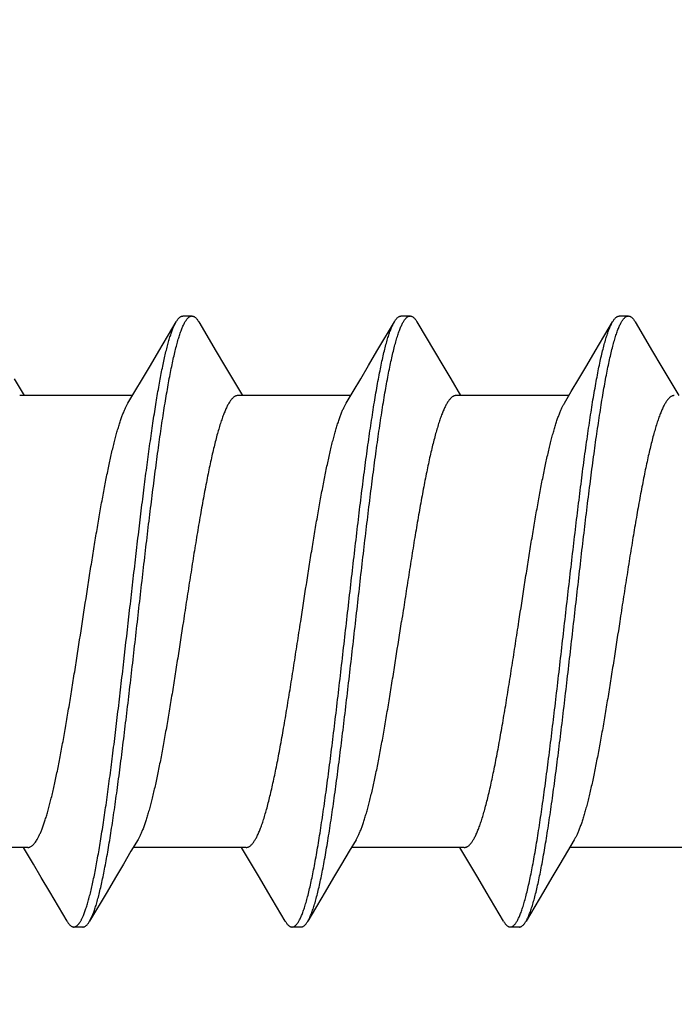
# Model space of a CAD drawing. Header units: feet. Extents: x -114 to 1432, y 355 to 669.
# Tile 103 of 195: x 1247.444 to 1247.85, y 463.95 to 464.562. Entities that reach past the tile are written whole.
import ezdxf

# ---------------------------------------------------------------- set-up
doc = ezdxf.new("R2010")
doc.units = ezdxf.units.FT
doc.header["$MEASUREMENT"] = 0
doc.layers.add('-HARDWARE', color=7, linetype='Continuous')
doc.layers.add('G-ANNO-DIM', color=2, linetype='Continuous')
doc.styles.add('Arial', font='arial.ttf')
doc.dimstyles.new('MS-16A', dxfattribs={"dimscale": 13, "dimtxt": 0.18, "dimasz": 0.18, "dimexe": 0.125, "dimexo": 0.0625, "dimgap": 0.03125, "dimtad": 1, "dimdec": 3, "dimzin": 3, "dimdsep": 46, "dimlunit": 4, "dimtxsty": 'Arial', "dimcen": 0.03125, "dimclrd": 2, "dimclre": 2, "dimclrt": 7, "dimadec": 1, "dimazin": 0, "dimtfac": 1, "dimtdec": 3, "dimtofl": 0, "dimtmove": 0, "dimatfit": 3, "dimfxl": 1, "dimtolj": 1, "dimtzin": 0, "dimarcsym": 0})

# ---------------------------------------------------------------- blocks, each defined once
blk = doc.blocks.new('*D636')
at = {"layer": 'Defpoints', "color": 0, "transparency": 16777216}
for p in [(1248.54362, 504.18809), (1239.0406, 456.18809), (1248.54362, 456.18809)]:
    blk.add_point(p, dxfattribs=at)
at = {"layer": 'G-ANNO-DIM', "color": 2, "lineweight": -2, "transparency": 16777216}
for p, q in [((1247.73112, 504.18809), (1237.4156, 504.18809)), ((1239.0406, 501.84809), (1239.0406, 458.52809)), ((1247.73112, 456.18809), (1237.4156, 456.18809))]:
    blk.add_line(p, q, dxfattribs=at)
at = {"layer": 'G-ANNO-DIM', "color": 2, "transparency": 16777216}
for points in [[(1238.6506, 501.84809), (1239.4306, 501.84809), (1239.0406, 504.18809)], [(1238.6506, 458.52809), (1239.4306, 458.52809), (1239.0406, 456.18809)]]:
    blk.add_solid(points, dxfattribs=at)
at = {"layer": 'G-ANNO-DIM', "color": 7, "transparency": 16777216, "insert": (1237.43961, 480.18809), "char_height": 2.34, "attachment_point": 5, "rotation": 90, "style": 'Arial'}
blk.add_mtext('\\A1;4\'-0"', dxfattribs=at)
blk = doc.blocks.new('2.5IN_LAGSCREW')
at = {"layer": '-HARDWARE', "color": 7}
for p, q in [((1219.26, 512.07626), (1219.25439, 512.07626)), ((1219.39559, 512.07626), (1219.38998, 512.07626)), ((1219.53118, 512.07626), (1219.52557, 512.07626)), ((1219.27501, 512.05435), (1219.2642, 512.07268)), ((1219.4106, 512.05435), (1219.39979, 512.07268)), ((1219.54619, 512.05435), (1219.53538, 512.07268)), ((1219.22922, 512.03719), (1219.22306, 512.02684)), ((1219.36481, 512.03719), (1219.35865, 512.02684)), ((1219.5004, 512.03719), (1219.49424, 512.02684)), ((1219.63599, 512.03719), (1219.62982, 512.02684)), ((1219.29133, 512.02684), (1219.36144, 512.02684)), ((1219.42692, 512.02684), (1219.49703, 512.02684)), ((1219.56251, 512.02684), (1219.63262, 512.02684)), ((1219.55908, 511.75111), (1219.56346, 511.74376)), ((1219.22074, 511.74617), (1219.29085, 511.74617)), ((1219.35294, 511.73578), (1219.35913, 511.74617)), ((1219.35633, 511.74617), (1219.42644, 511.74617)), ((1219.48853, 511.73578), (1219.49472, 511.74617)), ((1219.49192, 511.74617), (1219.56203, 511.74617)), ((1219.62412, 511.73578), (1219.63031, 511.74617)), ((1219.62751, 511.74617), (1219.69762, 511.74617)), ((1219.30715, 511.71869), (1219.31799, 511.70032)), ((1219.44274, 511.71869), (1219.45357, 511.70032)), ((1219.57833, 511.71869), (1219.58916, 511.70032)), ((1219.58916, 511.70032), (1219.58761, 511.70344)), ((1219.32218, 511.69674), (1219.3278, 511.69674)), ((1219.45777, 511.69674), (1219.46339, 511.69674)), ((1219.59336, 511.69674), (1219.59897, 511.69674))]:
    blk.add_line(p, q, dxfattribs=at)
for points in [[(1219.25019, 512.07268), (1219.23936, 512.05431), (1219.23418, 512.04555), (1219.22922, 512.03719)], [(1219.38578, 512.07268), (1219.37495, 512.05431), (1219.36977, 512.04555), (1219.36481, 512.03719)], [(1219.52137, 512.07268), (1219.51054, 512.05431), (1219.50535, 512.04555), (1219.5004, 512.03719)], [(1219.29415, 512.02211), (1219.28988, 512.02927), (1219.28515, 512.03723), (1219.28019, 512.04558), (1219.27501, 512.05435)], [(1219.42974, 512.02211), (1219.42547, 512.02927), (1219.42074, 512.03723), (1219.41578, 512.04558), (1219.4106, 512.05435)], [(1219.56533, 512.02211), (1219.56106, 512.02927), (1219.55633, 512.03723), (1219.55137, 512.04558), (1219.54619, 512.05435)], [(1219.28803, 511.75089), (1219.29228, 511.74376), (1219.29701, 511.73581), (1219.30197, 511.72745), (1219.30715, 511.71869)], [(1219.42362, 511.75089), (1219.42787, 511.74376), (1219.4326, 511.73581), (1219.43756, 511.72745), (1219.44274, 511.71869)], [(1219.56346, 511.74376), (1219.56819, 511.73581), (1219.57315, 511.72745), (1219.57833, 511.71869)], [(1219.33199, 511.70032), (1219.3428, 511.71866), (1219.34799, 511.72742), (1219.35294, 511.73578)], [(1219.46758, 511.70032), (1219.47839, 511.71866), (1219.48358, 511.72742), (1219.48853, 511.73578)], [(1219.60317, 511.70032), (1219.61398, 511.71866), (1219.61917, 511.72742), (1219.62412, 511.73578)]]:
    blk.add_lwpolyline(points, dxfattribs=at)
for points, knots in [([(1219.25439, 512.07626), (1219.2543, 512.07626), (1219.25412, 512.07625), (1219.25386, 512.07621), (1219.2536, 512.07614), (1219.25324, 512.076), (1219.25279, 512.07576), (1219.25226, 512.07536), (1219.25174, 512.07485), (1219.25121, 512.07423), (1219.25069, 512.0735), (1219.25036, 512.07297), (1219.25019, 512.07268)], [0, 0, 0, 0, 0.045699, 0.091915, 0.13915, 0.187871, 0.29134, 0.405275, 0.531794, 0.672418, 0.828232, 1, 1, 1, 1]), ([(1219.31799, 511.70032), (1219.31781, 511.70062), (1219.31747, 511.70124), (1219.31697, 511.70223), (1219.31648, 511.70332), (1219.31598, 511.70451), (1219.31549, 511.70579), (1219.31499, 511.70717), (1219.31449, 511.70865), (1219.314, 511.71021), (1219.3135, 511.71188), (1219.31282, 511.71427), (1219.31198, 511.7175), (1219.31099, 511.72164), (1219.31, 511.72612), (1219.30901, 511.73095), (1219.30802, 511.73611), (1219.30703, 511.74159), (1219.30604, 511.74737), (1219.30504, 511.75345), (1219.30405, 511.75981), (1219.30306, 511.76644), (1219.30172, 511.77578), (1219.30004, 511.788), (1219.29807, 511.80328), (1219.29609, 511.81927), (1219.29411, 511.83582), (1219.29213, 511.8528), (1219.28949, 511.87588), (1219.28686, 511.89906), (1219.28422, 511.92212), (1219.28224, 511.93906), (1219.28026, 511.95555), (1219.27828, 511.97147), (1219.27661, 511.98429), (1219.27527, 511.99416), (1219.27428, 512.00124), (1219.27329, 512.00806), (1219.27229, 512.01463), (1219.2713, 512.02093), (1219.27031, 512.02695), (1219.26932, 512.03266), (1219.26833, 512.03807), (1219.26734, 512.04316), (1219.26635, 512.04791), (1219.26536, 512.05232), (1219.26437, 512.05638), (1219.26352, 512.05954), (1219.26285, 512.06188), (1219.26235, 512.0635), (1219.26185, 512.06503), (1219.26136, 512.06646), (1219.26086, 512.0678), (1219.26037, 512.06904), (1219.25987, 512.07018), (1219.25938, 512.07123), (1219.25888, 512.07218), (1219.25838, 512.07303), (1219.25789, 512.07378), (1219.25739, 512.07444), (1219.2569, 512.07499), (1219.2564, 512.07545), (1219.2559, 512.07581), (1219.2554, 512.07607), (1219.25489, 512.07622), (1219.25455, 512.07626), (1219.25439, 512.07626)], [0, 0, 0, 0, 0.002665, 0.005556, 0.008677, 0.012029, 0.015615, 0.019435, 0.023489, 0.027776, 0.032297, 0.037049, 0.047241, 0.05834, 0.070327, 0.083182, 0.09688, 0.111395, 0.126699, 0.142762, 0.159551, 0.177033, 0.195172, 0.233269, 0.273528, 0.315616, 0.359183, 0.403864, 0.449287, 0.540835, 0.586194, 0.630769, 0.674188, 0.716089, 0.756123, 0.775336, 0.793959, 0.811954, 0.829284, 0.845914, 0.86181, 0.87694, 0.891275, 0.904787, 0.917449, 0.92924, 0.940138, 0.950126, 0.954774, 0.959191, 0.963374, 0.967323, 0.971039, 0.97452, 0.977769, 0.980787, 0.983576, 0.986141, 0.988487, 0.990622, 0.992557, 0.994308, 0.995894, 0.997345, 0.998699, 1, 1, 1, 1]), ([(1219.2642, 512.07268), (1219.26403, 512.07297), (1219.2637, 512.0735), (1219.26318, 512.07423), (1219.26265, 512.07485), (1219.26213, 512.07536), (1219.2616, 512.07576), (1219.26115, 512.076), (1219.26079, 512.07614), (1219.26053, 512.07621), (1219.26026, 512.07625), (1219.26009, 512.07626), (1219.26, 512.07626)], [0, 0, 0, 0, 0.171768, 0.327582, 0.468207, 0.594726, 0.70866, 0.81213, 0.86085, 0.908085, 0.954301, 1, 1, 1, 1]), ([(1219.38998, 512.07626), (1219.38989, 512.07626), (1219.38971, 512.07625), (1219.38945, 512.07621), (1219.38919, 512.07614), (1219.38883, 512.076), (1219.38838, 512.07576), (1219.38785, 512.07536), (1219.38733, 512.07485), (1219.3868, 512.07423), (1219.38628, 512.0735), (1219.38595, 512.07297), (1219.38578, 512.07268)], [0, 0, 0, 0, 0.045699, 0.091916, 0.13915, 0.187871, 0.291339, 0.405276, 0.531793, 0.672419, 0.828233, 1, 1, 1, 1]), ([(1219.45357, 511.70032), (1219.4534, 511.70062), (1219.45306, 511.70124), (1219.45256, 511.70223), (1219.45207, 511.70332), (1219.45157, 511.70451), (1219.45107, 511.70579), (1219.45058, 511.70717), (1219.45008, 511.70865), (1219.44959, 511.71021), (1219.44909, 511.71188), (1219.44841, 511.71427), (1219.44757, 511.7175), (1219.44658, 511.72164), (1219.44559, 511.72612), (1219.4446, 511.73095), (1219.44361, 511.73611), (1219.44262, 511.74159), (1219.44163, 511.74737), (1219.44063, 511.75345), (1219.43964, 511.75981), (1219.43865, 511.76644), (1219.43731, 511.77578), (1219.43563, 511.788), (1219.43366, 511.80328), (1219.43168, 511.81927), (1219.4297, 511.83582), (1219.42772, 511.8528), (1219.42508, 511.87588), (1219.42245, 511.89906), (1219.41981, 511.92212), (1219.41783, 511.93906), (1219.41585, 511.95555), (1219.41387, 511.97147), (1219.4122, 511.98429), (1219.41086, 511.99416), (1219.40987, 512.00124), (1219.40888, 512.00806), (1219.40788, 512.01463), (1219.40689, 512.02093), (1219.4059, 512.02695), (1219.40491, 512.03266), (1219.40392, 512.03807), (1219.40293, 512.04316), (1219.40194, 512.04791), (1219.40095, 512.05232), (1219.39996, 512.05638), (1219.39911, 512.05954), (1219.39844, 512.06188), (1219.39794, 512.0635), (1219.39744, 512.06503), (1219.39695, 512.06646), (1219.39645, 512.0678), (1219.39596, 512.06904), (1219.39546, 512.07018), (1219.39496, 512.07123), (1219.39447, 512.07218), (1219.39397, 512.07303), (1219.39348, 512.07378), (1219.39298, 512.07444), (1219.39249, 512.07499), (1219.39199, 512.07545), (1219.39149, 512.07581), (1219.39099, 512.07607), (1219.39048, 512.07622), (1219.39014, 512.07626), (1219.38998, 512.07626)], [0, 0, 0, 0, 0.002665, 0.005556, 0.008677, 0.012029, 0.015615, 0.019435, 0.023489, 0.027776, 0.032297, 0.037049, 0.047241, 0.05834, 0.070327, 0.083182, 0.09688, 0.111395, 0.126699, 0.142762, 0.159551, 0.177033, 0.195172, 0.233269, 0.273528, 0.315616, 0.359183, 0.403864, 0.449287, 0.540835, 0.586194, 0.630769, 0.674188, 0.716089, 0.756123, 0.775336, 0.793959, 0.811954, 0.829284, 0.845914, 0.86181, 0.87694, 0.891275, 0.904787, 0.917449, 0.92924, 0.940138, 0.950126, 0.954774, 0.959191, 0.963374, 0.967323, 0.971039, 0.97452, 0.977769, 0.980787, 0.983576, 0.986141, 0.988487, 0.990622, 0.992557, 0.994308, 0.995894, 0.997345, 0.998699, 1, 1, 1, 1]), ([(1219.39979, 512.07268), (1219.39962, 512.07297), (1219.39929, 512.0735), (1219.39876, 512.07423), (1219.39824, 512.07485), (1219.39772, 512.07536), (1219.39719, 512.07576), (1219.39666, 512.07605), (1219.39621, 512.07619), (1219.39585, 512.07625), (1219.39568, 512.07626), (1219.39559, 512.07626)], [0, 0, 0, 0, 0.171787, 0.327618, 0.46826, 0.594792, 0.70874, 0.812221, 0.908074, 0.954296, 1, 1, 1, 1]), ([(1219.52557, 512.07626), (1219.52548, 512.07626), (1219.5253, 512.07625), (1219.52504, 512.07621), (1219.52478, 512.07614), (1219.52442, 512.076), (1219.52397, 512.07576), (1219.52344, 512.07536), (1219.52292, 512.07485), (1219.52239, 512.07423), (1219.52187, 512.0735), (1219.52154, 512.07297), (1219.52137, 512.07268)], [0, 0, 0, 0, 0.045699, 0.091916, 0.13915, 0.18787, 0.29134, 0.405275, 0.531793, 0.672419, 0.828232, 1, 1, 1, 1]), ([(1219.58761, 511.70344), (1219.58745, 511.70382), (1219.58711, 511.70463), (1219.58663, 511.70589), (1219.58615, 511.70724), (1219.58566, 511.70868), (1219.58518, 511.71021), (1219.58452, 511.71243), (1219.58369, 511.71541), (1219.58273, 511.71926), (1219.58176, 511.72345), (1219.5808, 511.72796), (1219.57983, 511.7328), (1219.57886, 511.73794), (1219.57789, 511.74338), (1219.57693, 511.74912), (1219.57596, 511.75513), (1219.57499, 511.7614), (1219.57402, 511.76793), (1219.57306, 511.77469), (1219.57209, 511.78169), (1219.57112, 511.78889), (1219.57015, 511.79629), (1219.56918, 511.80387), (1219.56788, 511.8143), (1219.56626, 511.82767), (1219.56433, 511.84405), (1219.5624, 511.86077), (1219.55982, 511.88336), (1219.55726, 511.90595), (1219.55467, 511.92836), (1219.55274, 511.94475), (1219.55081, 511.96068), (1219.54888, 511.976), (1219.54725, 511.98834), (1219.54594, 511.99782), (1219.54497, 512.0046), (1219.54401, 512.01115), (1219.54304, 512.01744), (1219.54207, 512.02347), (1219.5411, 512.02922), (1219.54014, 512.03468), (1219.53917, 512.03985), (1219.5382, 512.04471), (1219.53723, 512.04924), (1219.53627, 512.05345), (1219.5353, 512.05733), (1219.53448, 512.06033), (1219.53382, 512.06257), (1219.53334, 512.06411), (1219.53285, 512.06556), (1219.53237, 512.06693), (1219.53188, 512.0682), (1219.5314, 512.06938), (1219.53092, 512.07047), (1219.53043, 512.07147), (1219.52995, 512.07237), (1219.52947, 512.07319), (1219.52898, 512.0739), (1219.5285, 512.07453), (1219.52801, 512.07506), (1219.52753, 512.07549), (1219.52704, 512.07583), (1219.52655, 512.07608), (1219.52606, 512.07623), (1219.52573, 512.07626), (1219.52557, 512.07626)], [0, 0, 0, 0, 0.003326, 0.006876, 0.010651, 0.01465, 0.018874, 0.023322, 0.032883, 0.043322, 0.054625, 0.066773, 0.079745, 0.093519, 0.108069, 0.123367, 0.139386, 0.156093, 0.173458, 0.191446, 0.210021, 0.229148, 0.248789, 0.268905, 0.289457, 0.331702, 0.37519, 0.419575, 0.464504, 0.554561, 0.598971, 0.642497, 0.684793, 0.725522, 0.764364, 0.78298, 0.80101, 0.81842, 0.835176, 0.851245, 0.866595, 0.881199, 0.895029, 0.90806, 0.920267, 0.931631, 0.942133, 0.951757, 0.956236, 0.960492, 0.964523, 0.96833, 0.971912, 0.97527, 0.978405, 0.981318, 0.984013, 0.986493, 0.988764, 0.990834, 0.992714, 0.994418, 0.995968, 0.997389, 0.998719, 1, 1, 1, 1]), ([(1219.53538, 512.07268), (1219.53521, 512.07297), (1219.53488, 512.0735), (1219.53435, 512.07423), (1219.53383, 512.07485), (1219.53331, 512.07536), (1219.53278, 512.07576), (1219.53233, 512.076), (1219.53197, 512.07614), (1219.53171, 512.07621), (1219.53144, 512.07625), (1219.53127, 512.07626), (1219.53118, 512.07626)], [0, 0, 0, 0, 0.171767, 0.327582, 0.468206, 0.594725, 0.708661, 0.812129, 0.86085, 0.908084, 0.954301, 1, 1, 1, 1]), ([(1219.3278, 511.69674), (1219.32763, 511.69674), (1219.32729, 511.69678), (1219.32678, 511.69694), (1219.32628, 511.69719), (1219.32578, 511.69755), (1219.32529, 511.69801), (1219.32479, 511.69856), (1219.32429, 511.69922), (1219.3238, 511.69997), (1219.3233, 511.70082), (1219.32281, 511.70177), (1219.32231, 511.70282), (1219.32182, 511.70397), (1219.32132, 511.70521), (1219.32082, 511.70654), (1219.32033, 511.70798), (1219.31983, 511.7095), (1219.31934, 511.71112), (1219.31866, 511.71346), (1219.31782, 511.71662), (1219.31683, 511.72068), (1219.31584, 511.72509), (1219.31485, 511.72985), (1219.31385, 511.73493), (1219.31286, 511.74034), (1219.31187, 511.74606), (1219.31088, 511.75207), (1219.30989, 511.75837), (1219.3089, 511.76494), (1219.3079, 511.77177), (1219.30691, 511.77884), (1219.30557, 511.78871), (1219.3039, 511.80154), (1219.30192, 511.81745), (1219.29995, 511.83395), (1219.29797, 511.85089), (1219.29532, 511.87395), (1219.2927, 511.89712), (1219.29005, 511.9202), (1219.28807, 511.93718), (1219.28609, 511.95374), (1219.28412, 511.96972), (1219.28214, 511.985), (1219.28047, 511.99723), (1219.27912, 512.00656), (1219.27813, 512.01319), (1219.27714, 512.01955), (1219.27615, 512.02563), (1219.27515, 512.03141), (1219.27416, 512.03689), (1219.27317, 512.04205), (1219.27218, 512.04688), (1219.27119, 512.05137), (1219.2702, 512.05551), (1219.26936, 512.05873), (1219.26868, 512.06113), (1219.26819, 512.06279), (1219.26769, 512.06436), (1219.26719, 512.06583), (1219.2667, 512.06721), (1219.2662, 512.06849), (1219.26571, 512.06968), (1219.26521, 512.07077), (1219.26471, 512.07177), (1219.26437, 512.07239), (1219.2642, 512.07268)], [0, 0, 0, 0, 0.001301, 0.002655, 0.004106, 0.005692, 0.007443, 0.009378, 0.011513, 0.013859, 0.016424, 0.019213, 0.022231, 0.02548, 0.028961, 0.032677, 0.036626, 0.040809, 0.045226, 0.049874, 0.059862, 0.07076, 0.082551, 0.095213, 0.108725, 0.12306, 0.13819, 0.154086, 0.170716, 0.188046, 0.206041, 0.224664, 0.243877, 0.283911, 0.325812, 0.369231, 0.413806, 0.459165, 0.550713, 0.596136, 0.640817, 0.684384, 0.726472, 0.766731, 0.804828, 0.822967, 0.840449, 0.857238, 0.873301, 0.888605, 0.90312, 0.916818, 0.929673, 0.94166, 0.952759, 0.962951, 0.967703, 0.972224, 0.976511, 0.980565, 0.984385, 0.987971, 0.991323, 0.994444, 0.997335, 1, 1, 1, 1]), ([(1219.46339, 511.69674), (1219.46322, 511.69674), (1219.46288, 511.69678), (1219.46237, 511.69694), (1219.46187, 511.69719), (1219.46137, 511.69755), (1219.46088, 511.69801), (1219.46038, 511.69856), (1219.45988, 511.69922), (1219.45939, 511.69997), (1219.45889, 511.70082), (1219.4584, 511.70177), (1219.4579, 511.70282), (1219.45741, 511.70397), (1219.45691, 511.70521), (1219.45641, 511.70654), (1219.45592, 511.70798), (1219.45542, 511.7095), (1219.45493, 511.71112), (1219.45425, 511.71346), (1219.4534, 511.71662), (1219.45242, 511.72068), (1219.45143, 511.72509), (1219.45043, 511.72985), (1219.44944, 511.73493), (1219.44845, 511.74034), (1219.44746, 511.74606), (1219.44647, 511.75207), (1219.44548, 511.75837), (1219.44449, 511.76494), (1219.44349, 511.77177), (1219.4425, 511.77884), (1219.44116, 511.78871), (1219.43949, 511.80154), (1219.43751, 511.81745), (1219.43553, 511.83395), (1219.43356, 511.85089), (1219.43091, 511.87395), (1219.42829, 511.89712), (1219.42564, 511.9202), (1219.42366, 511.93718), (1219.42168, 511.95374), (1219.41971, 511.96972), (1219.41773, 511.985), (1219.41606, 511.99723), (1219.41471, 512.00656), (1219.41372, 512.01319), (1219.41273, 512.01955), (1219.41174, 512.02563), (1219.41074, 512.03141), (1219.40975, 512.03689), (1219.40876, 512.04205), (1219.40777, 512.04688), (1219.40678, 512.05137), (1219.40579, 512.05551), (1219.40495, 512.05873), (1219.40427, 512.06113), (1219.40378, 512.06279), (1219.40328, 512.06436), (1219.40278, 512.06583), (1219.40229, 512.06721), (1219.40179, 512.06849), (1219.4013, 512.06968), (1219.4008, 512.07077), (1219.4003, 512.07177), (1219.39996, 512.07239), (1219.39979, 512.07268)], [0, 0, 0, 0, 0.001301, 0.002655, 0.004106, 0.005692, 0.007443, 0.009378, 0.011513, 0.013859, 0.016424, 0.019213, 0.022231, 0.02548, 0.028961, 0.032677, 0.036626, 0.040809, 0.045226, 0.049874, 0.059862, 0.07076, 0.082551, 0.095213, 0.108725, 0.12306, 0.13819, 0.154086, 0.170716, 0.188046, 0.206041, 0.224664, 0.243877, 0.283911, 0.325812, 0.369231, 0.413806, 0.459165, 0.550713, 0.596136, 0.640817, 0.684384, 0.726472, 0.766731, 0.804828, 0.822967, 0.840449, 0.857238, 0.873301, 0.888605, 0.90312, 0.916818, 0.929673, 0.94166, 0.952759, 0.962951, 0.967703, 0.972224, 0.976511, 0.980565, 0.984385, 0.987971, 0.991323, 0.994444, 0.997335, 1, 1, 1, 1]), ([(1219.59323, 511.70344), (1219.59307, 511.7038), (1219.59276, 511.70454), (1219.59231, 511.70571), (1219.59186, 511.70695), (1219.59124, 511.70877), (1219.59047, 511.71123), (1219.58957, 511.71442), (1219.58867, 511.71791), (1219.58777, 511.7217), (1219.58687, 511.72577), (1219.58597, 511.73013), (1219.58507, 511.73476), (1219.58417, 511.73966), (1219.58326, 511.74481), (1219.58236, 511.75022), (1219.58146, 511.75586), (1219.58023, 511.76383), (1219.57871, 511.77431), (1219.57691, 511.78747), (1219.57511, 511.80132), (1219.57331, 511.81576), (1219.57151, 511.8307), (1219.56971, 511.84604), (1219.5673, 511.86695), (1219.56491, 511.88803), (1219.5625, 511.90911), (1219.5607, 511.92476), (1219.5589, 511.94014), (1219.5571, 511.95515), (1219.5553, 511.96967), (1219.5535, 511.98361), (1219.5517, 511.99687), (1219.55018, 512.00745), (1219.54895, 512.0155), (1219.54805, 512.02121), (1219.54715, 512.02668), (1219.54625, 512.03191), (1219.54534, 512.03688), (1219.54444, 512.04159), (1219.54354, 512.04602), (1219.54264, 512.05018), (1219.54174, 512.05405), (1219.54084, 512.05762), (1219.53994, 512.0609), (1219.53917, 512.06343), (1219.53855, 512.06531), (1219.5381, 512.0666), (1219.53765, 512.06781), (1219.5372, 512.06894), (1219.53675, 512.06999), (1219.5363, 512.07096), (1219.53585, 512.07185), (1219.53553, 512.07242), (1219.53538, 512.07268)], [0, 0, 0, 0, 0.003141, 0.00648, 0.010018, 0.013754, 0.021819, 0.030672, 0.040303, 0.050701, 0.061852, 0.073739, 0.086345, 0.09965, 0.113632, 0.128269, 0.143536, 0.159408, 0.192858, 0.228394, 0.265773, 0.304738, 0.345022, 0.386345, 0.428423, 0.513674, 0.556257, 0.598419, 0.639867, 0.680315, 0.719484, 0.757105, 0.792918, 0.826679, 0.842718, 0.85816, 0.872978, 0.887149, 0.900648, 0.913455, 0.925548, 0.93691, 0.947524, 0.957374, 0.966449, 0.974739, 0.978588, 0.982238, 0.98569, 0.988944, 0.992, 0.99486, 0.997526, 1, 1, 1, 1]), ([(1219.22585, 512.02684), (1219.22603, 512.02684), (1219.22639, 512.02681), (1219.22692, 512.02668), (1219.22746, 512.02646), (1219.22799, 512.02616), (1219.22852, 512.02578), (1219.22905, 512.02531), (1219.22958, 512.02476), (1219.23011, 512.02413), (1219.23064, 512.02341), (1219.23117, 512.02262), (1219.2317, 512.02174), (1219.23223, 512.02078), (1219.23275, 512.01973), (1219.23328, 512.01861), (1219.23381, 512.01741), (1219.23434, 512.01613), (1219.23487, 512.01478), (1219.23559, 512.01282), (1219.23649, 512.01018), (1219.23755, 512.00679), (1219.2386, 512.0031), (1219.23966, 511.99914), (1219.24071, 511.9949), (1219.24177, 511.99041), (1219.24283, 511.98566), (1219.24388, 511.98067), (1219.24494, 511.97546), (1219.246, 511.97004), (1219.24706, 511.96441), (1219.24811, 511.95859), (1219.24954, 511.95051), (1219.25132, 511.94004), (1219.25343, 511.92711), (1219.25553, 511.91379), (1219.25764, 511.90021), (1219.25905, 511.89109), (1219.25975, 511.8865)], [0, 0, 0, 0, 0.003625, 0.007342, 0.011232, 0.015371, 0.019817, 0.02462, 0.029816, 0.035434, 0.041496, 0.048019, 0.055015, 0.062492, 0.070456, 0.078913, 0.087863, 0.097308, 0.107248, 0.117681, 0.140014, 0.164281, 0.190444, 0.218455, 0.24826, 0.279799, 0.313003, 0.347801, 0.384116, 0.421866, 0.460965, 0.501325, 0.542853, 0.629022, 0.718672, 0.810966, 0.905036, 1, 1, 1, 1]), ([(1219.36144, 512.02684), (1219.36162, 512.02684), (1219.36198, 512.02681), (1219.36251, 512.02668), (1219.36305, 512.02646), (1219.36358, 512.02616), (1219.36411, 512.02578), (1219.36464, 512.02531), (1219.36517, 512.02476), (1219.3657, 512.02413), (1219.36623, 512.02341), (1219.36676, 512.02262), (1219.36729, 512.02174), (1219.36782, 512.02078), (1219.36834, 512.01973), (1219.36887, 512.01861), (1219.3694, 512.01741), (1219.36993, 512.01613), (1219.37046, 512.01478), (1219.37118, 512.01282), (1219.37208, 512.01018), (1219.37313, 512.00679), (1219.37419, 512.0031), (1219.37525, 511.99914), (1219.3763, 511.9949), (1219.37736, 511.99041), (1219.37842, 511.98566), (1219.37947, 511.98067), (1219.38053, 511.97546), (1219.38159, 511.97004), (1219.38265, 511.96441), (1219.3837, 511.95859), (1219.38513, 511.95051), (1219.38691, 511.94004), (1219.38902, 511.92711), (1219.39112, 511.91379), (1219.39323, 511.90021), (1219.39464, 511.89109), (1219.39534, 511.8865)], [0, 0, 0, 0, 0.003625, 0.007342, 0.011232, 0.015371, 0.019817, 0.02462, 0.029816, 0.035434, 0.041496, 0.048019, 0.055015, 0.062492, 0.070456, 0.078913, 0.087863, 0.097308, 0.107248, 0.117681, 0.140014, 0.164281, 0.190444, 0.218455, 0.24826, 0.279799, 0.313003, 0.347801, 0.384116, 0.421866, 0.460965, 0.501325, 0.542853, 0.629022, 0.718672, 0.810966, 0.905036, 1, 1, 1, 1]), ([(1219.49703, 512.02684), (1219.49721, 512.02684), (1219.49757, 512.02681), (1219.4981, 512.02668), (1219.49864, 512.02646), (1219.49917, 512.02616), (1219.4997, 512.02578), (1219.50023, 512.02531), (1219.50076, 512.02476), (1219.50129, 512.02413), (1219.50182, 512.02341), (1219.50235, 512.02262), (1219.50288, 512.02174), (1219.5034, 512.02078), (1219.50393, 512.01973), (1219.50446, 512.01861), (1219.50499, 512.01741), (1219.50552, 512.01613), (1219.50605, 512.01478), (1219.50677, 512.01282), (1219.50767, 512.01018), (1219.50872, 512.00679), (1219.50978, 512.0031), (1219.51084, 511.99914), (1219.51189, 511.9949), (1219.51295, 511.99041), (1219.51401, 511.98566), (1219.51506, 511.98067), (1219.51612, 511.97546), (1219.51718, 511.97004), (1219.51824, 511.96441), (1219.51929, 511.95859), (1219.52072, 511.95051), (1219.5225, 511.94004), (1219.5246, 511.92711), (1219.52671, 511.91379), (1219.52882, 511.90021), (1219.53022, 511.89109), (1219.53093, 511.8865)], [0, 0, 0, 0, 0.003625, 0.007342, 0.011232, 0.015371, 0.019817, 0.02462, 0.029816, 0.035434, 0.041496, 0.048019, 0.055015, 0.062492, 0.070456, 0.078913, 0.087863, 0.097308, 0.107248, 0.117681, 0.140014, 0.164281, 0.190444, 0.218455, 0.24826, 0.279799, 0.313003, 0.347801, 0.384116, 0.421866, 0.460966, 0.501325, 0.542853, 0.629022, 0.718672, 0.810966, 0.905036, 1, 1, 1, 1]), ([(1219.32243, 511.8865), (1219.32126, 511.89413), (1219.31951, 511.90551), (1219.31715, 511.92057), (1219.31539, 511.93156), (1219.31363, 511.94226), (1219.31186, 511.95258), (1219.3101, 511.96246), (1219.30835, 511.97183), (1219.30686, 511.97929), (1219.30566, 511.98496), (1219.30478, 511.98896), (1219.30389, 511.9928), (1219.30301, 511.99646), (1219.30213, 511.99993), (1219.30125, 512.00322), (1219.30037, 512.0063), (1219.29948, 512.00919), (1219.2986, 512.01187), (1219.29772, 512.01435), (1219.29684, 512.0166), (1219.29596, 512.01864), (1219.29508, 512.02047), (1219.29446, 512.02159), (1219.29415, 512.02211)], [0, 0, 0, 0, 0.166713, 0.248705, 0.329069, 0.407282, 0.482834, 0.555238, 0.624027, 0.688765, 0.719486, 0.749045, 0.777396, 0.804498, 0.830311, 0.854798, 0.877927, 0.899668, 0.919997, 0.938894, 0.956344, 0.972342, 0.986889, 1, 1, 1, 1]), ([(1219.45802, 511.8865), (1219.45685, 511.89413), (1219.4551, 511.90551), (1219.45274, 511.92057), (1219.45098, 511.93156), (1219.44921, 511.94226), (1219.44745, 511.95258), (1219.44569, 511.96246), (1219.44393, 511.97183), (1219.44244, 511.97929), (1219.44125, 511.98496), (1219.44036, 511.98896), (1219.43948, 511.9928), (1219.4386, 511.99646), (1219.43772, 511.99993), (1219.43684, 512.00322), (1219.43596, 512.0063), (1219.43507, 512.00919), (1219.43419, 512.01187), (1219.43331, 512.01435), (1219.43243, 512.0166), (1219.43155, 512.01864), (1219.43067, 512.02047), (1219.43005, 512.02159), (1219.42974, 512.02211)], [0, 0, 0, 0, 0.166713, 0.248705, 0.329069, 0.407282, 0.482834, 0.555238, 0.624027, 0.688765, 0.719486, 0.749045, 0.777396, 0.804498, 0.830311, 0.854798, 0.877927, 0.899668, 0.919997, 0.938894, 0.956344, 0.972342, 0.986889, 1, 1, 1, 1]), ([(1219.59361, 511.8865), (1219.59244, 511.89413), (1219.59069, 511.90551), (1219.58833, 511.92057), (1219.58657, 511.93156), (1219.5848, 511.94226), (1219.58304, 511.95258), (1219.58128, 511.96246), (1219.57952, 511.97183), (1219.57803, 511.97929), (1219.57684, 511.98496), (1219.57595, 511.98896), (1219.57507, 511.9928), (1219.57419, 511.99646), (1219.57331, 511.99993), (1219.57243, 512.00322), (1219.57154, 512.0063), (1219.57066, 512.00919), (1219.56978, 512.01187), (1219.5689, 512.01435), (1219.56802, 512.0166), (1219.56714, 512.01864), (1219.56626, 512.02047), (1219.56564, 512.02159), (1219.56533, 512.02211)], [0, 0, 0, 0, 0.166713, 0.248705, 0.329069, 0.407282, 0.482834, 0.555238, 0.624027, 0.688765, 0.719486, 0.749045, 0.777396, 0.804498, 0.830311, 0.854798, 0.877927, 0.899668, 0.919997, 0.938894, 0.956344, 0.972342, 0.986889, 1, 1, 1, 1]), ([(1219.25975, 511.8865), (1219.26092, 511.87887), (1219.26267, 511.86749), (1219.26504, 511.85244), (1219.2668, 511.84144), (1219.26856, 511.83074), (1219.27032, 511.82042), (1219.27208, 511.81054), (1219.27384, 511.80117), (1219.27533, 511.79371), (1219.27653, 511.78805), (1219.27741, 511.78404), (1219.27829, 511.7802), (1219.27917, 511.77655), (1219.28005, 511.77307), (1219.28094, 511.76979), (1219.28182, 511.7667), (1219.2827, 511.76381), (1219.28358, 511.76113), (1219.28446, 511.75866), (1219.28534, 511.7564), (1219.28622, 511.75436), (1219.2871, 511.75254), (1219.28772, 511.75141), (1219.28803, 511.75089)], [0, 0, 0, 0, 0.166713, 0.248705, 0.329069, 0.407282, 0.482834, 0.555238, 0.624027, 0.688765, 0.719486, 0.749045, 0.777396, 0.804498, 0.830311, 0.854798, 0.877927, 0.899668, 0.919997, 0.938894, 0.956344, 0.972342, 0.986889, 1, 1, 1, 1]), ([(1219.35633, 511.74617), (1219.35615, 511.74617), (1219.35579, 511.7462), (1219.35526, 511.74633), (1219.35472, 511.74654), (1219.35419, 511.74684), (1219.35366, 511.74722), (1219.35313, 511.74769), (1219.3526, 511.74824), (1219.35207, 511.74887), (1219.35154, 511.74959), (1219.35101, 511.75039), (1219.35049, 511.75127), (1219.34996, 511.75223), (1219.34943, 511.75327), (1219.3489, 511.75439), (1219.34837, 511.75559), (1219.34784, 511.75687), (1219.34731, 511.75823), (1219.34659, 511.76018), (1219.34569, 511.76282), (1219.34464, 511.76622), (1219.34358, 511.7699), (1219.34253, 511.77387), (1219.34147, 511.7781), (1219.34041, 511.7826), (1219.33936, 511.78734), (1219.3383, 511.79233), (1219.33724, 511.79754), (1219.33618, 511.80297), (1219.33513, 511.8086), (1219.33407, 511.81441), (1219.33264, 511.82249), (1219.33086, 511.83296), (1219.32876, 511.84589), (1219.32665, 511.85921), (1219.32454, 511.87279), (1219.32314, 511.88192), (1219.32243, 511.8865)], [0, 0, 0, 0, 0.003625, 0.007342, 0.011232, 0.015371, 0.019817, 0.02462, 0.029816, 0.035434, 0.041496, 0.048019, 0.055015, 0.062492, 0.070456, 0.078913, 0.087863, 0.097308, 0.107248, 0.117681, 0.140014, 0.164281, 0.190444, 0.218455, 0.24826, 0.279799, 0.313003, 0.347801, 0.384116, 0.421866, 0.460966, 0.501325, 0.542853, 0.629022, 0.718672, 0.810966, 0.905036, 1, 1, 1, 1]), ([(1219.42362, 511.75089), (1219.42331, 511.75141), (1219.42269, 511.75254), (1219.42181, 511.75436), (1219.42093, 511.7564), (1219.42005, 511.75866), (1219.41917, 511.76113), (1219.41829, 511.76381), (1219.41741, 511.7667), (1219.41653, 511.76979), (1219.41564, 511.77307), (1219.41476, 511.77655), (1219.41388, 511.7802), (1219.413, 511.78404), (1219.41211, 511.78805), (1219.41092, 511.79371), (1219.40943, 511.80117), (1219.40767, 511.81054), (1219.40591, 511.82042), (1219.40415, 511.83074), (1219.40239, 511.84144), (1219.40063, 511.85244), (1219.39826, 511.86749), (1219.39651, 511.87887), (1219.39534, 511.8865)], [0, 0, 0, 0, 0.013111, 0.027658, 0.043656, 0.061106, 0.080003, 0.100332, 0.122073, 0.145202, 0.169689, 0.195502, 0.222604, 0.250955, 0.280514, 0.311235, 0.375973, 0.444762, 0.517166, 0.592718, 0.670931, 0.751295, 0.833287, 1, 1, 1, 1]), ([(1219.49192, 511.74617), (1219.49174, 511.74617), (1219.49138, 511.7462), (1219.49085, 511.74633), (1219.49031, 511.74654), (1219.48978, 511.74684), (1219.48925, 511.74722), (1219.48872, 511.74769), (1219.48819, 511.74824), (1219.48766, 511.74887), (1219.48713, 511.74959), (1219.4866, 511.75039), (1219.48608, 511.75127), (1219.48555, 511.75223), (1219.48502, 511.75327), (1219.48449, 511.75439), (1219.48396, 511.75559), (1219.48343, 511.75687), (1219.4829, 511.75823), (1219.48218, 511.76018), (1219.48128, 511.76282), (1219.48023, 511.76622), (1219.47917, 511.7699), (1219.47812, 511.77387), (1219.47706, 511.7781), (1219.476, 511.7826), (1219.47495, 511.78734), (1219.47389, 511.79233), (1219.47283, 511.79754), (1219.47177, 511.80297), (1219.47072, 511.8086), (1219.46966, 511.81441), (1219.46823, 511.82249), (1219.46645, 511.83296), (1219.46435, 511.84589), (1219.46224, 511.85921), (1219.46013, 511.87279), (1219.45873, 511.88192), (1219.45802, 511.8865)], [0, 0, 0, 0, 0.003625, 0.007342, 0.011232, 0.015371, 0.019817, 0.02462, 0.029816, 0.035434, 0.041496, 0.048019, 0.055015, 0.062492, 0.070456, 0.078913, 0.087863, 0.097308, 0.107248, 0.117681, 0.140014, 0.164281, 0.190444, 0.218455, 0.24826, 0.279799, 0.313003, 0.347801, 0.384116, 0.421866, 0.460966, 0.501325, 0.542853, 0.629022, 0.718672, 0.810966, 0.905036, 1, 1, 1, 1]), ([(1219.53093, 511.8865), (1219.5321, 511.87891), (1219.53384, 511.86758), (1219.53619, 511.85259), (1219.53794, 511.84164), (1219.5397, 511.83098), (1219.54145, 511.8207), (1219.5432, 511.81085), (1219.54495, 511.8015), (1219.54643, 511.79406), (1219.54763, 511.78841), (1219.54851, 511.7844), (1219.54938, 511.78057), (1219.55026, 511.77691), (1219.55114, 511.77343), (1219.55202, 511.77014), (1219.55289, 511.76705), (1219.55377, 511.76415), (1219.55465, 511.76145), (1219.55553, 511.75897), (1219.5564, 511.75669), (1219.55728, 511.75463), (1219.55815, 511.75278), (1219.55877, 511.75164), (1219.55908, 511.75111)], [0, 0, 0, 0, 0.166257, 0.248037, 0.328209, 0.406255, 0.481671, 0.553975, 0.622706, 0.68743, 0.718163, 0.747746, 0.776135, 0.803287, 0.829164, 0.853728, 0.876947, 0.898793, 0.919239, 0.938265, 0.955858, 0.972008, 0.986719, 1, 1, 1, 1]), ([(1219.62176, 511.75111), (1219.62145, 511.75164), (1219.62084, 511.75278), (1219.61996, 511.75463), (1219.61908, 511.75669), (1219.61821, 511.75897), (1219.61733, 511.76145), (1219.61645, 511.76415), (1219.61558, 511.76705), (1219.6147, 511.77014), (1219.61382, 511.77343), (1219.61294, 511.77691), (1219.61206, 511.78057), (1219.61119, 511.7844), (1219.61031, 511.78841), (1219.60912, 511.79406), (1219.60763, 511.8015), (1219.60588, 511.81085), (1219.60413, 511.8207), (1219.60238, 511.83098), (1219.60063, 511.84164), (1219.59887, 511.85259), (1219.59652, 511.86758), (1219.59478, 511.87891), (1219.59361, 511.8865)], [0, 0, 0, 0, 0.013281, 0.027992, 0.044142, 0.061735, 0.080761, 0.101207, 0.123053, 0.146272, 0.170836, 0.196713, 0.223865, 0.252254, 0.281837, 0.31257, 0.377294, 0.446025, 0.518329, 0.593745, 0.671791, 0.751963, 0.833743, 1, 1, 1, 1]), ([(1219.62751, 511.74617), (1219.62739, 511.74617), (1219.62715, 511.74618), (1219.62679, 511.74624), (1219.62643, 511.74634), (1219.62593, 511.74652), (1219.62532, 511.74686), (1219.6246, 511.74742), (1219.62388, 511.74812), (1219.62316, 511.74898), (1219.62244, 511.74999), (1219.62199, 511.75072), (1219.62176, 511.75111)], [0, 0, 0, 0, 0.045505, 0.091538, 0.13861, 0.187197, 0.290505, 0.404429, 0.531072, 0.671923, 0.828011, 1, 1, 1, 1]), ([(1219.59897, 511.69674), (1219.59885, 511.69674), (1219.59861, 511.69676), (1219.59825, 511.69684), (1219.59789, 511.69698), (1219.59753, 511.69716), (1219.59717, 511.6974), (1219.59681, 511.69769), (1219.59645, 511.69804), (1219.59609, 511.69843), (1219.59573, 511.69888), (1219.59537, 511.69938), (1219.59501, 511.69993), (1219.59465, 511.70053), (1219.59429, 511.70118), (1219.5938, 511.70215), (1219.59345, 511.70291), (1219.59323, 511.70344)], [0, 0, 0, 0, 0.039027, 0.078877, 0.120323, 0.164051, 0.210646, 0.260589, 0.314265, 0.371984, 0.433988, 0.500473, 0.571589, 0.647458, 0.728175, 0.813808, 1, 1, 1, 1]), ([(1219.32218, 511.69674), (1219.32209, 511.69674), (1219.32192, 511.69675), (1219.32165, 511.6968), (1219.32139, 511.69687), (1219.32103, 511.697), (1219.32058, 511.69725), (1219.32006, 511.69765), (1219.31953, 511.69816), (1219.31901, 511.69878), (1219.31848, 511.6995), (1219.31815, 511.70004), (1219.31799, 511.70032)], [0, 0, 0, 0, 0.045699, 0.091916, 0.13915, 0.18787, 0.29134, 0.405275, 0.531793, 0.672419, 0.828232, 1, 1, 1, 1]), ([(1219.33199, 511.70032), (1219.33183, 511.70004), (1219.33149, 511.6995), (1219.33097, 511.69878), (1219.33045, 511.69816), (1219.32992, 511.69765), (1219.32939, 511.69725), (1219.32894, 511.697), (1219.32859, 511.69687), (1219.32832, 511.6968), (1219.32806, 511.69675), (1219.32788, 511.69674), (1219.3278, 511.69674)], [0, 0, 0, 0, 0.171767, 0.327582, 0.468206, 0.594725, 0.708661, 0.812129, 0.86085, 0.908084, 0.954301, 1, 1, 1, 1]), ([(1219.45777, 511.69674), (1219.45768, 511.69674), (1219.45751, 511.69675), (1219.45724, 511.6968), (1219.45698, 511.69687), (1219.45662, 511.697), (1219.45617, 511.69725), (1219.45565, 511.69765), (1219.45512, 511.69816), (1219.4546, 511.69878), (1219.45407, 511.6995), (1219.45374, 511.70004), (1219.45357, 511.70032)], [0, 0, 0, 0, 0.045699, 0.091915, 0.13915, 0.187871, 0.29134, 0.405274, 0.531793, 0.672418, 0.828232, 1, 1, 1, 1]), ([(1219.46758, 511.70032), (1219.46742, 511.70004), (1219.46708, 511.6995), (1219.46656, 511.69878), (1219.46604, 511.69816), (1219.46551, 511.69765), (1219.46498, 511.69725), (1219.46453, 511.697), (1219.46418, 511.69687), (1219.46391, 511.6968), (1219.46365, 511.69675), (1219.46347, 511.69674), (1219.46339, 511.69674)], [0, 0, 0, 0, 0.171768, 0.327582, 0.468207, 0.594726, 0.70866, 0.812129, 0.86085, 0.908085, 0.954301, 1, 1, 1, 1]), ([(1219.59336, 511.69674), (1219.59327, 511.69674), (1219.5931, 511.69675), (1219.59283, 511.6968), (1219.59257, 511.69687), (1219.59221, 511.697), (1219.59176, 511.69725), (1219.59124, 511.69765), (1219.59071, 511.69816), (1219.59019, 511.69878), (1219.58966, 511.6995), (1219.58933, 511.70004), (1219.58916, 511.70032)], [0, 0, 0, 0, 0.045699, 0.091916, 0.13915, 0.187871, 0.29134, 0.405277, 0.531796, 0.672419, 0.828231, 1, 1, 1, 1]), ([(1219.60317, 511.70032), (1219.603, 511.70004), (1219.60267, 511.6995), (1219.60215, 511.69878), (1219.60163, 511.69816), (1219.6011, 511.69765), (1219.60057, 511.69725), (1219.60012, 511.697), (1219.59977, 511.69687), (1219.5995, 511.6968), (1219.59924, 511.69675), (1219.59906, 511.69674), (1219.59897, 511.69674)], [0, 0, 0, 0, 0.171768, 0.327581, 0.468207, 0.594725, 0.70866, 0.81213, 0.86085, 0.908084, 0.954301, 1, 1, 1, 1])]:
    blk.add_open_spline(points, degree=3, knots=knots, dxfattribs=at)

msp = doc.modelspace()

# ---------------------------------------------------------------- block references
at = {"layer": '-HARDWARE', "xscale": -1}
msp.add_blockref('2.5IN_LAGSCREW', (2467.07624, -47.69841), dxfattribs=at)

# ---------------------------------------------------------------- dimensions: what is measured, and where the dimension line sits
at = {"layer": 'G-ANNO-DIM'}
dim = msp.add_linear_dim(base=(1239.0406, 456.18809), p1=(1248.54362, 504.18809), p2=(1248.54362, 456.18809), angle=90, dimstyle='MS-16A', dxfattribs=at)
dim.commit()
dim.dimension.update_dxf_attribs({"geometry": '*D636', "text_midpoint": (1239.0406, 480.18809), "dimtype": 160})

doc.saveas('drawing.dxf')
